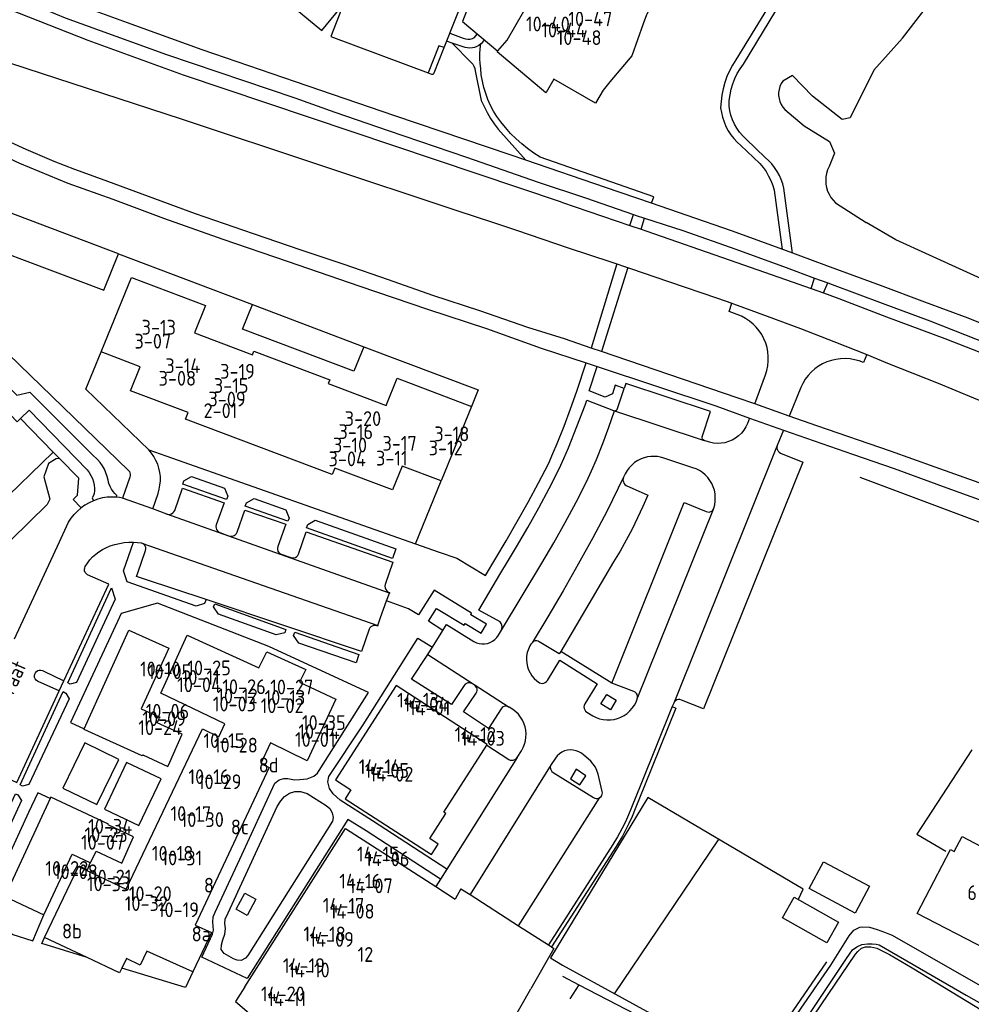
# Model space of a CAD drawing. Header units: metres. Extents: x 233829 to 239427, y 444283 to 448222.
# Tile 53 of 171: x 236077 to 236238, y 445116 to 445283. Entities that reach past the tile are written whole.
import ezdxf

# ---------------------------------------------------------------- set-up
doc = ezdxf.new("R2010")
doc.units = ezdxf.units.M
doc.header["$MEASUREMENT"] = 0
for name, color, linetype in [('BIJGEBOUW', 4, 'Continuous'), ('DAKRAND', 4, 'Continuous'), ('DAKRAND-BYG', 4, 'Continuous'), ('HEG', 253, 'Continuous'), ('HEK', 253, 'Continuous'), ('HOOFDGEBOUW', 4, 'Continuous'), ('HUISNUMMER', 253, 'Continuous'), ('KANTVERH', 253, 'Continuous'), ('KANTWATER', 153, 'Continuous'), ('KNTONVERHARD', 253, 'Continuous'), ('KUNSTWERK', 253, 'Continuous'), ('OVLIJNOBJ', 253, 'Continuous'), ('RASTER', 253, 'Continuous'), ('STRAATNAAM', 253, 'Continuous')]:
    doc.layers.add(name, color=color, linetype=linetype)
doc.styles.get("Standard").update_dxf_attribs({"font": 'iso.shx'})

msp = doc.modelspace()

# ---------------------------------------------------------------- linework, layer by layer
at = {"layer": 'BIJGEBOUW'}
for points in [[(236093.64, 445243.32), (236059.58, 445256.17), (236051.9, 445248.93), (236056.55, 445244.21), (236061.09, 445248.48), (236091.13, 445237.16), (236093.64, 445243.32)], [(236135.15, 445227.61), (236133.46, 445223.47), (236114.58, 445230.6), (236116.27, 445234.74), (236135.15, 445227.61)]]:
    msp.add_lwpolyline(points, dxfattribs=at)
at = {"layer": 'DAKRAND'}
for points in [[(236104.42, 445162.04), (236100.17, 445163.96), (236100.52, 445164.74)], [(236235.08, 445142.19), (236236.43, 445144.73), (236242.74, 445141.4), (236241.39, 445138.85)]]:
    msp.add_lwpolyline(points, dxfattribs=at)
at = {"layer": 'DAKRAND-BYG'}
for points in [[(236089.93, 445150.15), (236093.65, 445157.8), (236087.9, 445160.59), (236084.19, 445152.93), (236089.93, 445150.15)], [(236097.08, 445146.6), (236100.83, 445154.48), (236094.98, 445157.27), (236091.23, 445149.39), (236097.08, 445146.6)], [(236218.29, 445131.78), (236210.52, 445135.95), (236212.95, 445140.48), (236220.72, 445136.32), (236218.29, 445131.78)], [(236213.53, 445126.75), (236205.99, 445131), (236207.97, 445134.5), (236215.51, 445130.25), (236213.53, 445126.75)]]:
    msp.add_lwpolyline(points, dxfattribs=at)
at = {"layer": 'HEG'}
for points in [[(236238.08, 445159.42), (236228.72, 445145.16), (236233.63, 445142.27)], [(236204.47, 445104.36), (236218.39, 445124.84), (236218.74, 445125.28), (236219.4, 445125.87), (236220.05, 445126.1), (236220.95, 445126.08), (236221.99, 445125.86), (236224.1, 445124.77), (236227.93, 445122.55), (236243.84, 445112.91)], [(236168.77, 445122.97), (236199.05, 445106.41), (236199.69, 445106.2), (236200.53, 445106.09), (236201.33, 445106.22), (236202.24, 445107.14), (236213.53, 445123.56)]]:
    msp.add_lwpolyline(points, dxfattribs=at)
at = {"layer": 'HEK'}
msp.add_line((236177.57, 445118.11), (236195.19, 445144.18), dxfattribs=at)
msp.add_lwpolyline([(236208.74, 445134.15), (236209.52, 445135.82), (236183.21, 445151.35), (236166.76, 445124.21), (236168.77, 445122.97)], dxfattribs=at)
at = {"layer": 'HOOFDGEBOUW'}
for p, q in [((236077.05, 445215.5), (236082.58, 445209.8)), ((236082.58, 445209.8), (236063.57, 445191.37)), ((236115.02, 445119.33), (236132.04, 445146.09)), ((236132.04, 445146.09), (236147.33, 445136.27)), ((236234.45, 445142.53), (236235.08, 445142.19)), ((236147.33, 445136.27), (236150.59, 445134.17)), ((236151.59, 445135.91), (236150.59, 445134.17)), ((236151.59, 445135.91), (236153.15, 445134.91)), ((236153.15, 445134.91), (236161.32, 445129.66)), ((236161.32, 445129.66), (236166.38, 445126.41)), ((236088.32, 445124.28), (236081.11, 445127.65)), ((236167.32, 445125.81), (236163.41, 445118.95)), ((236166.38, 445126.41), (236166.93, 445126.06)), ((236166.93, 445126.06), (236167.32, 445125.81)), ((236115.02, 445119.33), (236113.44, 445116.84)), ((236113.44, 445116.84), (236129.54, 445103.16))]:
    msp.add_line(p, q, dxfattribs=at)
for points in [[(236167.57, 445293.73), (236168.38, 445295.95), (236168.46, 445296.17), (236178.59, 445292.51), (236178.56, 445292.41), (236177.28, 445290.18), (236184.33, 445286.12), (236183.05, 445283.89), (236183.01, 445283.78), (236182.45, 445282.24), (236180.48, 445276.82), (236176.79, 445272.41), (236175.65, 445271.05), (236174.37, 445268.82), (236167.31, 445272.87), (236166.03, 445270.65), (236165.96, 445270.57), (236157.7, 445277.49), (236157.85, 445277.67), (236158.63, 445278.59), (236159.38, 445279.48), (236162.21, 445284.41), (236164.73, 445288.8), (236167.57, 445293.73)], [(236153.39, 445217.52), (236148.26, 445204.92), (236141.61, 445207.43), (236139.97, 445203.39), (236130.23, 445207.08), (236129.79, 445205.97), (236104.96, 445215.37), (236105.41, 445216.47), (236095.66, 445220.16), (236097.31, 445224.21), (236090.67, 445226.73), (236095.8, 445239.33), (236108.37, 445234.57), (236106.49, 445229.96), (236116.31, 445226.24), (236116.55, 445226.85), (236129.36, 445222), (236129.12, 445221.39), (236138.93, 445217.68), (236140.8, 445222.28), (236153.39, 445217.52)], [(236059.12, 445200.74), (236070.07, 445211.36), (236064.37, 445217.24), (236069.45, 445222.17), (236076.46, 445214.93), (236077.05, 445215.5)], [(236081.11, 445127.65), (236086.84, 445139.68), (236094.9, 445135.84), (236107.82, 445162.96), (236110.59, 445161.64), (236111.63, 445163.81), (236100.77, 445168.99), (236105.26, 445178.82), (236117.39, 445173.29), (236118.7, 445176.01), (236125.3, 445173.02), (236124.28, 445170.85), (236130.39, 445167.99), (236125.57, 445157.58)], [(236087.82, 445162.96), (236095.39, 445179.67), (236102.13, 445176.62), (236097.48, 445166.34), (236100.61, 445164.93), (236100.52, 445164.74)], [(236155.94, 445160.19), (236156, 445160.29), (236140.6, 445170.27), (236130.34, 445154.32), (236132.96, 445152.64), (236132.01, 445151.12), (236146.61, 445141.71), (236147.73, 445143.46), (236146.33, 445144.39), (236149.05, 445148.65), (236148.71, 445148.87), (236155.94, 445160.19)], [(236097.72, 445158.55), (236097.65, 445158.4), (236087.78, 445162.87), (236087.82, 445162.96)], [(236097.72, 445158.55), (236101.96, 445156.62), (236102.29, 445157.33), (236104.42, 445162.04)], [(236125.57, 445157.58), (236119.37, 445160.58), (236119.34, 445160.6), (236117.7, 445157.08), (236119.13, 445156.42)], [(236119.13, 445156.42), (236106.62, 445129.74), (236109.34, 445128.49), (236106.2, 445121.84)], [(236082.07, 445151.2), (236074.35, 445134.6), (236081, 445131.51)], [(236091.88, 445146.71), (236091.94, 445146.85), (236082.17, 445151.4), (236082.07, 445151.2)], [(236089.81, 445142.27), (236094.17, 445140.25), (236096.18, 445144.7), (236091.88, 445146.71)], [(236081, 445131.51), (236085.75, 445141.74), (236088.89, 445140.28), (236089.81, 445142.27)], [(236240.36, 445125.72), (236228.83, 445131.72), (236234.45, 445142.53)], [(236106.2, 445121.84), (236098.4, 445125.37), (236097.31, 445123), (236094.96, 445124.09), (236094.18, 445122.49)], [(236094.18, 445122.49), (236093.8, 445121.71), (236088.32, 445124.28)], [(236155.8, 445105.6), (236156.11, 445106.16), (236163.41, 445118.95)]]:
    msp.add_lwpolyline(points, dxfattribs=at)
at = {"layer": 'KANTVERH'}
for p, q in [((236204.74, 445287.1), (236198.13, 445276.18)), ((236149.69, 445280.66), (236151.96, 445279.81)), ((236153.87, 445279.92), (236154.35, 445280.5)), ((236150.12, 445278.97), (236149.16, 445279.29)), ((236152.31, 445278.25), (236150.12, 445278.97)), ((236155.05, 445278.93), (236154.95, 445278.84)), ((236155.53, 445279.52), (236155.05, 445278.93)), ((236203.08, 445259.63), (236199.85, 445262.76)), ((236198.95, 445261.69), (236202.16, 445258.61)), ((236204.6, 445254.09), (236205.98, 445244.08)), ((236207.71, 445243.44), (236206.22, 445254.42)), ((236168.62, 445252.1), (236180.19, 445248.14)), ((236180.19, 445248.14), (236180.81, 445249.99)), ((236182.11, 445247.48), (236182.66, 445249.39)), ((236180.19, 445248.14), (236182.11, 445247.48)), ((236056.55, 445244.21), (236095.31, 445206.67)), ((236093.64, 445243.32), (236116.27, 445234.74)), ((236177.98, 445241.63), (236173.61, 445227.4)), ((236179.84, 445241.01), (236175.4, 445226.79)), ((236210.86, 445237.46), (236211.45, 445239.23)), ((236211.45, 445239.23), (236213.69, 445238.41)), ((236210.86, 445237.46), (236212.97, 445236.71)), ((236212.97, 445236.71), (236213.69, 445238.41)), ((236194.98, 445235.82), (236197.45, 445234.97)), ((236197.45, 445234.97), (236197.71, 445234.88)), ((236175.4, 445226.79), (236173.61, 445227.4)), ((236220.29, 445226.29), (236219.73, 445224.92)), ((236220.29, 445226.29), (236223.8, 445224.86)), ((236171.21, 445220.07), (236172.8, 445224.9)), ((236172.8, 445224.9), (236174.63, 445224.29)), ((236201.31, 445217.94), (236203.14, 445222.88)), ((236178.07, 445217.14), (236179.23, 445220.56)), ((236209.09, 445220.71), (236207.14, 445215.89)), ((236177.41, 445216.82), (236177.49, 445216.79)), ((236177.41, 445216.82), (236177.49, 445216.79)), ((236177.49, 445216.79), (236177.58, 445216.77)), ((236177.49, 445216.79), (236177.58, 445216.77)), ((236207.14, 445215.89), (236201.31, 445217.94)), ((236177.58, 445216.77), (236192.74, 445211.75)), ((236200.42, 445215.53), (236200.09, 445214.63)), ((236200.42, 445215.53), (236206.18, 445213.52)), ((236211.84, 445214.25), (236207.14, 445215.89)), ((236206.18, 445213.52), (236205.13, 445210.89)), ((236205.13, 445210.89), (236187.59, 445167.33)), ((236193.68, 445211.46), (236192.74, 445211.75)), ((236082.58, 445209.8), (236083.63, 445208.71)), ((236190.84, 445207.14), (236185.92, 445208.74)), ((236095.52, 445205.57), (236094.32, 445202.01)), ((236179.1, 445205.53), (236176.33, 445199.84)), ((236143.91, 445194.24), (236148.26, 445204.92)), ((236179.57, 445204.16), (236183.21, 445202.51)), ((236089.17, 445202.06), (236089.37, 445201.56)), ((236093.3, 445202.16), (236093.33, 445202.47)), ((236094.32, 445202.01), (236094.27, 445202.02)), ((236099.41, 445200.17), (236094.32, 445202.01)), ((236099.41, 445200.17), (236100.31, 445202.81)), ((236101.82, 445199.3), (236099.41, 445200.17)), ((236181.43, 445168.02), (236194.31, 445200.14)), ((236194.31, 445200.14), (236194.37, 445200.3)), ((236194.31, 445200.14), (236194.37, 445200.3)), ((236139.46, 445185.92), (236101.82, 445199.3)), ((236110.76, 445196.17), (236112.39, 445195.59)), ((236097.54, 445194.41), (236097.59, 445194.39)), ((236097.59, 445194.39), (236097.54, 445194.41)), ((236097.59, 445194.39), (236137.5, 445180.43)), ((236121.15, 445192.52), (236122.81, 445191.93)), ((236158.19, 445189.07), (236159.65, 445191.5)), ((236158.42, 445179.64), (236165.29, 445190.97)), ((236177.43, 445191.23), (236168.48, 445176.05)), ((236139, 445184.63), (236139.46, 445185.92)), ((236139.49, 445186.01), (236139.46, 445185.92)), ((236119.08, 445176.88), (236100.22, 445184.24)), ((236137.5, 445180.43), (236137.47, 445180.35)), ((236146.76, 445176.8), (236148.52, 445179.62)), ((236157.91, 445178.79), (236158.42, 445179.64)), ((236135.31, 445169.41), (236119.08, 445176.88)), ((236145.97, 445175.54), (236159.74, 445166.64)), ((236177.11, 445170.71), (236168.48, 445176.05)), ((236080.99, 445172.72), (236084.36, 445171.11)), ((236083.55, 445169.38), (236080.14, 445170.93)), ((236083.55, 445169.38), (236084.36, 445171.11)), ((236153.87, 445170.36), (236153.51, 445170.58)), ((236180.86, 445169.27), (236177.11, 445170.71)), ((236181.22, 445167.5), (236181.41, 445167.97)), ((236181.41, 445167.97), (236181.43, 445168.02)), ((236181.41, 445167.97), (236181.43, 445168.02)), ((236187.59, 445167.33), (236187.35, 445166.72)), ((236160.39, 445166.22), (236159.74, 445166.64)), ((236172.89, 445165.77), (236173.93, 445165.15)), ((236155.94, 445160.19), (236159.68, 445157.79)), ((236161.07, 445158.11), (236161.83, 445159.27)), ((236173.12, 445157.91), (236172.38, 445158.53)), ((236161.07, 445158.11), (236149.2, 445139.24)), ((236166.86, 445156.95), (236153.15, 445134.91)), ((236167.56, 445158.01), (236166.86, 445156.95)), ((236167.2, 445155.58), (236174.02, 445151.34)), ((236175.5, 445152.39), (236174.83, 445155.32)), ((236161.32, 445129.66), (236175.11, 445151.37)), ((236177.29, 445143.39), (236166.38, 445126.41)), ((236177.83, 445143.04), (236166.93, 445126.06)), ((236149.2, 445139.24), (236148.12, 445137.52)), ((236148.12, 445137.52), (236147.33, 445136.27))]:
    msp.add_line(p, q, dxfattribs=at)
for points in [[(236168.62, 445252.1), (236104.61, 445273.59), (236088.46, 445279.4), (236073.36, 445285.37), (236065.47, 445288.66), (236065.31, 445288.76), (236065.23, 445288.84), (236065.16, 445288.96), (236065.13, 445289.07), (236065.14, 445289.23), (236065.17, 445289.34), (236065.94, 445291.16), (236073.06, 445288.03), (236084.58, 445283.28), (236101.74, 445277.07), (236123.47, 445269.71)], [(236116.4, 445290.79), (236128.05, 445281.14), (236131.19, 445284.93), (236131.38, 445284.74), (236129.57, 445280.09), (236146.03, 445273.98), (236146.59, 445273.73)], [(236199.39, 445275.43), (236206.02, 445286.35), (236207.24, 445289.14), (236214.56, 445284.57)], [(236148.72, 445278.22), (236152.46, 445287.68), (236153.57, 445287.22), (236151.82, 445282.66), (236157.8, 445277.61)], [(236162.57, 445259.18), (236159.89, 445260.1), (236140.39, 445266.68), (236123.56, 445272.46), (236107.76, 445277.82), (236095.13, 445282.42), (236088.94, 445284.7)], [(236072.13, 445263.63), (236064.61, 445267.37), (236057.9, 445271.01), (236061.3, 445279.62), (236061.38, 445279.75), (236061.45, 445279.84), (236061.57, 445279.91), (236061.7, 445279.95), (236061.83, 445279.95), (236061.96, 445279.93), (236104.2, 445266.19), (236151.08, 445250.59)], [(236147.06, 445273.96), (236148.72, 445278.22), (236147.86, 445278.55), (236146.03, 445273.98)], [(236151.96, 445279.81), (236152.33, 445279.69), (236152.73, 445279.64), (236153.12, 445279.67), (236153.51, 445279.76), (236153.87, 445279.92)], [(236154.95, 445278.84), (236154.63, 445278.59), (236154.28, 445278.39), (236153.9, 445278.25), (236153.51, 445278.16), (236153.11, 445278.13), (236152.7, 445278.16), (236152.31, 445278.25)], [(236198.13, 445276.18), (236197.55, 445275.26), (236197.04, 445274.31), (236196.6, 445273.32), (236196.24, 445272.3), (236195.95, 445271.26), (236195.74, 445270.2), (236195.6, 445269.12), (236195.54, 445268.04)], [(236196.97, 445268.34), (236197.01, 445269.3), (236197.13, 445270.24), (236197.32, 445271.17), (236197.59, 445272.09), (236197.94, 445272.98), (236198.35, 445273.84), (236198.84, 445274.66), (236199.39, 445275.43)], [(236146.59, 445273.73), (236146.74, 445273.71), (236146.88, 445273.74), (236146.99, 445273.83), (236147.06, 445273.96)], [(236123.47, 445269.71), (236130.26, 445267.29), (236139.29, 445264.22), (236152.52, 445259.71), (236164.66, 445255.47), (236172.66, 445252.81), (236180.81, 445249.99)], [(236195.54, 445268.04), (236195.67, 445267.23), (236195.86, 445266.43), (236196.11, 445265.65), (236196.44, 445264.9), (236196.83, 445264.17), (236197.27, 445263.49), (236197.78, 445262.84), (236198.34, 445262.24), (236198.95, 445261.69)], [(236199.85, 445262.76), (236199.27, 445263.32), (236198.74, 445263.92), (236198.27, 445264.58), (236197.87, 445265.27), (236197.54, 445266.01), (236197.27, 445266.77), (236197.09, 445267.55), (236196.97, 445268.34)], [(236062.79, 445265.51), (236066.24, 445263.75), (236071.16, 445261.35), (236076.87, 445258.7), (236085.05, 445255.29), (236092.65, 445252.59), (236101.23, 445249.37), (236111.25, 445245.83), (236122.16, 445242.11), (236134.45, 445237.87), (236145.9, 445233.95), (236155.88, 445230.7), (236165.16, 445227.37), (236172.8, 445224.9)], [(236162.88, 445230.86), (236154.8, 445233.7), (236146.8, 445236.31), (236139.3, 445238.91), (236131.79, 445241.51), (236124.54, 445243.95), (236116.49, 445246.71), (236106.67, 445250.1), (236097.64, 445253.43), (236090.73, 445255.96), (236086.2, 445257.6), (236082.74, 445258.97), (236077.97, 445261.01), (236072.13, 445263.63)], [(236183.84, 445251.88), (236176.03, 445254.58), (236162.57, 445259.18)], [(236202.16, 445258.61), (236202.71, 445257.95), (236203.22, 445257.24), (236203.66, 445256.5), (236204.04, 445255.72), (236204.35, 445254.92), (236204.6, 445254.09)], [(236206.22, 445254.42), (236206.04, 445255.17), (236205.79, 445255.91), (236205.48, 445256.61), (236205.1, 445257.29), (236204.67, 445257.94), (236204.19, 445258.55), (236203.66, 445259.11), (236203.08, 445259.63)], [(236290.85, 445210.73), (236285.91, 445212.79), (236278.18, 445215.99), (236270.39, 445219.29), (236263.44, 445221.98), (236256.49, 445224.81), (236250.72, 445227.12), (236244.71, 445229.54), (236237.41, 445232.43), (236230.11, 445235.17), (236222.61, 445237.97), (236213.53, 445241.29), (236206.23, 445243.99), (236197.4, 445247.21), (236189.85, 445249.81), (236183.84, 445251.88)], [(236151.08, 445250.59), (236157.11, 445248.62), (236160.96, 445247.34), (236169.74, 445244.37), (236176.95, 445241.98), (236180.26, 445240.86), (236186.73, 445238.64), (236194.98, 445235.82)], [(236180.81, 445249.99), (236181.25, 445249.84), (236182.66, 445249.39)], [(236182.66, 445249.39), (236189.15, 445247.29), (236198.13, 445244.11), (236206.61, 445241), (236211.45, 445239.23)], [(236182.11, 445247.48), (236183.03, 445247.17), (236197, 445242.3), (236206.52, 445239.01), (236210.86, 445237.46)], [(236050.62, 445242.65), (236052.86, 445242.65), (236066.93, 445228.68), (236076.38, 445219.43), (236078.61, 445219.93)], [(236213.69, 445238.41), (236214.41, 445238.14), (236222.89, 445234.98), (236230.93, 445231.97), (236240.8, 445228.13), (236249.47, 445224.66), (236257.56, 445221.51), (236270.52, 445216.26), (236289.49, 445208.32)], [(236212.97, 445236.71), (236215.55, 445235.78), (236223.64, 445232.67), (236233.46, 445228.98), (236244.06, 445224.88), (236254.02, 445220.84), (236265.35, 445216.17), (236274.76, 445212.24), (236283.88, 445208.46), (236288.27, 445206.63)], [(236198.35, 445233.05), (236196.98, 445233.55), (236197.45, 445234.97)], [(236197.71, 445234.88), (236203.39, 445232.81), (236209.04, 445230.69), (236214.68, 445228.52), (236220.29, 445226.29)], [(236203.14, 445222.88), (236203.37, 445223.62), (236203.53, 445224.39), (236203.61, 445225.17), (236203.61, 445225.95), (236203.54, 445226.73), (236203.39, 445227.49), (236203.17, 445228.24), (236202.87, 445228.97), (236202.5, 445229.66), (236202.07, 445230.31), (236201.57, 445230.91), (236201.02, 445231.46), (236200.41, 445231.96), (236199.76, 445232.39), (236199.07, 445232.76), (236198.35, 445233.05)], [(236173.61, 445227.4), (236169.1, 445228.93), (236162.88, 445230.86)], [(236135.15, 445227.61), (236154.52, 445220.3), (236153.39, 445217.52)], [(236201.31, 445217.94), (236198.35, 445218.98), (236175.4, 445226.79)], [(236098.74, 445210.15), (236088.1, 445220.43), (236090.67, 445226.73)], [(236219.73, 445224.92), (236218.99, 445225.21), (236218.22, 445225.42), (236217.44, 445225.55), (236216.64, 445225.61), (236215.85, 445225.59), (236215.06, 445225.48), (236214.28, 445225.3), (236213.53, 445225.05), (236212.8, 445224.72), (236212.11, 445224.32), (236211.47, 445223.85), (236210.87, 445223.32), (236210.33, 445222.74), (236209.85, 445222.1), (236209.43, 445221.42), (236209.09, 445220.71)], [(236179.23, 445220.56), (236177.68, 445221.11), (236177.22, 445219.66), (236175.98, 445219.07), (236173.26, 445220.17), (236174.63, 445224.29)], [(236174.63, 445224.29), (236194.72, 445217.62), (236200.42, 445215.53)], [(236223.8, 445224.86), (236232.35, 445221.45), (236238.36, 445218.98), (236245.61, 445215.99), (236250.78, 445213.65), (236256.34, 445211.14), (236261.02, 445208.8), (236266.78, 445206.14), (236271.75, 445203.75), (236276.42, 445201.56), (236281.45, 445199.27), (236290.21, 445195.15), (236297.45, 445191.91), (236303.36, 445189.4), (236311.89, 445185.88), (236320.41, 445182.37), (236335.32, 445176.59)], [(236192.43, 445212.37), (236193.8, 445216.64), (236179.51, 445221.39), (236179.23, 445220.56)], [(236090.04, 445208.52), (236089.21, 445209.35), (236078.61, 445219.93)], [(236167.87, 445211.27), (236169.04, 445214.18), (236170.15, 445217.12), (236171.21, 445220.07)], [(236172.59, 445217.71), (236172.88, 445218.59), (236177.41, 445216.82)], [(236077.05, 445215.5), (236078.5, 445216.91), (236088.3, 445206.8)], [(236169.76, 445210.5), (236171.2, 445214.1), (236172.59, 445217.71)], [(236177.58, 445216.77), (236177.74, 445216.8), (236177.89, 445216.87), (236178, 445216.99), (236178.07, 445217.14)], [(236174.5, 445208.55), (236175.58, 445211.27), (236176.61, 445214.01), (236177.58, 445216.77)], [(236200.09, 445214.63), (236199.82, 445214.04), (236199.47, 445213.48), (236199.06, 445212.98), (236198.58, 445212.53), (236198.06, 445212.14), (236197.49, 445211.81), (236196.89, 445211.56), (236196.27, 445211.38), (236195.62, 445211.28), (236194.97, 445211.26), (236194.32, 445211.32), (236193.68, 445211.46)], [(236206.18, 445213.52), (236217.87, 445209.43), (236224.93, 445206.99), (236233.81, 445203.72), (236243.38, 445200.28), (236251.18, 445197.53), (236257.69, 445195.2), (236266.91, 445191.67), (236276.78, 445187.83), (236284.12, 445184.99), (236293.34, 445181.31), (236302.07, 445177.79), (236313.41, 445173.22), (236326.13, 445168.13)], [(236332.23, 445168.86), (236317.11, 445174.58), (236310.02, 445177.47), (236302.82, 445180.41), (236297.15, 445182.67), (236291.33, 445184.98), (236285.27, 445187.4), (236278.37, 445190.08), (236272.65, 445192.29), (236267.42, 445194.34), (236262.04, 445196.4), (236256.91, 445198.3), (236251.33, 445200.21), (236245.46, 445202.37), (236239.3, 445204.59), (236231.85, 445207.24), (236224.3, 445209.94), (236211.84, 445214.25)], [(236192.74, 445211.75), (236192.58, 445211.85), (236192.47, 445212), (236192.42, 445212.18), (236192.43, 445212.37)], [(236100.31, 445202.81), (236100.51, 445203.5), (236100.64, 445204.2), (236100.71, 445204.92), (236100.7, 445205.64), (236100.62, 445206.35), (236100.47, 445207.05), (236100.25, 445207.73), (236099.96, 445208.39), (236099.61, 445209.02), (236099.2, 445209.6), (236098.74, 445210.15)], [(236098.74, 445210.15), (236101.65, 445209.13), (236143.91, 445194.24)], [(236166.39, 445207.82), (236167.14, 445209.54), (236167.87, 445211.27)], [(236168.23, 445206.94), (236169.01, 445208.72), (236169.76, 445210.5)], [(236205.13, 445210.89), (236205.07, 445210.64), (236205.07, 445210.39), (236205.14, 445210.15), (236205.27, 445209.93), (236205.45, 445209.76), (236205.67, 445209.63)], [(236087.28, 445200.35), (236085.95, 445201.78), (236086.65, 445202.48), (236086.88, 445205.36), (236083.63, 445208.71)], [(236091.86, 445205.02), (236091.71, 445205.67), (236091.49, 445206.3), (236091.22, 445206.91), (236090.88, 445207.48), (236090.49, 445208.02), (236090.04, 445208.52)], [(236172.85, 445204.73), (236173.69, 445206.64), (236174.5, 445208.55)], [(236182.07, 445208.64), (236181.51, 445208.35), (236180.98, 445208), (236180.5, 445207.6), (236180.07, 445207.15), (236179.69, 445206.65), (236179.36, 445206.11), (236179.1, 445205.53)], [(236185.92, 445208.74), (236185.38, 445208.91), (236184.83, 445209.02), (236184.26, 445209.07), (236183.7, 445209.05), (236183.14, 445208.98), (236182.59, 445208.84), (236182.07, 445208.64)], [(236205.67, 445209.63), (236209.47, 445208.11), (236192.61, 445166.33), (236188.89, 445167.84)], [(236088.3, 445206.8), (236088.65, 445206.34), (236088.95, 445205.85), (236089.2, 445205.32), (236089.39, 445204.77), (236089.51, 445204.21), (236089.58, 445203.63)], [(236162.96, 445201.32), (236164.7, 445204.56), (236166.39, 445207.82)], [(236164.74, 445200.34), (236166.51, 445203.63), (236168.23, 445206.94)], [(236194.37, 445200.3), (236194.53, 445200.89), (236194.62, 445201.5), (236194.64, 445202.11), (236194.59, 445202.72), (236194.48, 445203.32), (236194.29, 445203.9), (236194.04, 445204.46), (236193.73, 445204.99), (236193.36, 445205.48), (236192.94, 445205.92), (236192.47, 445206.32), (236191.96, 445206.65), (236191.42, 445206.93), (236190.84, 445207.14)], [(236095.31, 445206.67), (236095.46, 445206.49), (236095.55, 445206.27), (236095.6, 445206.04), (236095.59, 445205.8), (236095.52, 445205.57)], [(236104.48, 445204.38), (236104.66, 445204.91), (236105.96, 445205.66), (236111.55, 445203.7), (236112.1, 445202.32), (236111.9, 445201.76), (236104.48, 445204.38)], [(236179.1, 445205.53), (236179.03, 445205.28), (236179.01, 445205.02), (236179.07, 445204.76), (236179.18, 445204.52), (236179.35, 445204.32), (236179.57, 445204.16)], [(236089.58, 445203.63), (236089.58, 445203.22), (236089.5, 445202.81), (236089.36, 445202.42), (236089.17, 445202.06)], [(236092.43, 445203.51), (236092.18, 445203.99), (236091.99, 445204.49), (236091.86, 445205.02)], [(236093.33, 445202.47), (236092.99, 445202.78), (236092.69, 445203.13), (236092.43, 445203.51)], [(236103.13, 445199.93), (236104.43, 445203.71), (236111.5, 445201.22), (236110.16, 445197.46)], [(236169.23, 445197.88), (236171.07, 445201.29), (236172.85, 445204.73)], [(236093.3, 445202.16), (236092.5, 445202.19), (236091.7, 445202.15), (236090.9, 445202.03), (236090.13, 445201.83), (236089.37, 445201.56)], [(236094.27, 445202.02), (236093.79, 445202.1), (236093.3, 445202.16)], [(236115.07, 445200.65), (236115.27, 445201.2), (236116.58, 445201.92), (236121.95, 445200), (236122.48, 445198.61), (236122.3, 445198.12), (236115.07, 445200.65)], [(236183.21, 445202.51), (236182.37, 445200.57), (236181.48, 445198.65), (236180.54, 445196.75), (236179.55, 445194.89), (236178.51, 445193.04), (236177.43, 445191.23)], [(236084.8, 445197.19), (236085.17, 445197.91), (236085.61, 445198.59), (236086.11, 445199.23), (236086.67, 445199.82), (236087.28, 445200.35)], [(236089.37, 445201.56), (236088.64, 445201.23), (236087.94, 445200.82), (236087.28, 445200.35)], [(236159.22, 445194.77), (236161.11, 445198.03), (236162.96, 445201.32)], [(236160.98, 445193.74), (236162.88, 445197.03), (236164.74, 445200.34)], [(236177.11, 445170.71), (236189.38, 445201.26), (236193.1, 445199.75)], [(236193.86, 445199.72), (236194.04, 445199.82), (236194.19, 445199.96), (236194.31, 445200.14)], [(236101.82, 445199.3), (236102.08, 445199.24), (236102.35, 445199.26), (236102.61, 445199.34), (236102.83, 445199.49), (236103.01, 445199.69), (236103.13, 445199.93)], [(236113.69, 445196.23), (236115.02, 445199.98), (236121.92, 445197.57), (236120.57, 445193.8)], [(236176.33, 445199.84), (236173.91, 445195.3), (236171.43, 445190.81), (236168.89, 445186.34), (236166.28, 445181.92), (236163.61, 445177.53)], [(236193.1, 445199.75), (236193.34, 445199.66), (236193.6, 445199.65), (236193.86, 445199.72)], [(236076.02, 445178.19), (236083.65, 445194.58), (236084.8, 445197.19)], [(236110.16, 445197.46), (236110.11, 445197.2), (236110.13, 445196.94), (236110.21, 445196.7), (236110.35, 445196.48), (236110.53, 445196.3), (236110.76, 445196.17)], [(236125.45, 445196.99), (236125.65, 445197.53), (236126.9, 445198.28), (236140.54, 445193.42), (236140.02, 445191.8), (236125.45, 445196.99)], [(236165.29, 445190.97), (236167.29, 445194.41), (236169.23, 445197.88)], [(236112.39, 445195.59), (236112.65, 445195.54), (236112.92, 445195.56), (236113.17, 445195.65), (236113.39, 445195.79), (236113.57, 445195.99), (236113.69, 445196.23)], [(236124.06, 445192.54), (236125.39, 445196.31), (236140.07, 445191.14), (236138.75, 445187.36)], [(236087.98, 445190.42), (236088.35, 445191), (236088.78, 445191.54), (236089.24, 445192.04), (236089.76, 445192.51), (236090.3, 445192.92), (236090.89, 445193.29), (236091.5, 445193.61)], [(236091.5, 445193.61), (236092.23, 445193.91), (236092.99, 445194.16), (236093.77, 445194.35), (236094.56, 445194.48), (236095.35, 445194.54), (236096.15, 445194.55)], [(236108.43, 445184.84), (236108.19, 445184.15), (236106.75, 445183.7), (236095.06, 445187.82), (236094.44, 445189.7), (236096.15, 445194.55)], [(236096.15, 445194.55), (236096.84, 445194.5), (236097.54, 445194.41)], [(236098.2, 445193.15), (236098.24, 445193.4), (236098.22, 445193.65), (236098.14, 445193.89), (236098, 445194.1), (236097.81, 445194.27), (236097.59, 445194.39)], [(236120.57, 445193.8), (236120.51, 445193.55), (236120.51, 445193.29), (236120.59, 445193.04), (236120.73, 445192.82), (236120.92, 445192.64), (236121.15, 445192.52)], [(236143.91, 445194.24), (236147.91, 445192.83), (236150.91, 445191.85), (236155.73, 445188.93), (236159.22, 445194.77)], [(236159.65, 445191.5), (236160.31, 445192.62), (236160.98, 445193.74)], [(236108.43, 445184.84), (236098.04, 445188.3), (236096.66, 445188.76), (236096.87, 445189.38), (236098.2, 445193.15)], [(236122.81, 445191.93), (236123.06, 445191.87), (236123.32, 445191.89), (236123.57, 445191.97), (236123.78, 445192.11), (236123.95, 445192.31), (236124.06, 445192.54)], [(236087.88, 445189.7), (236087.86, 445189.94), (236087.89, 445190.19), (236087.98, 445190.42)], [(236084.36, 445171.11), (236091.99, 445187.46), (236088.35, 445189.04)], [(236088.35, 445189.04), (236088.14, 445189.22), (236087.98, 445189.44), (236087.88, 445189.7)], [(236158.22, 445181.05), (236154.63, 445183.06), (236158.19, 445189.07)], [(236092.42, 445186.82), (236093.05, 445184.9), (236086.51, 445170.8), (236085.42, 445170.55), (236085.02, 445170.77), (236092.42, 445186.82)], [(236138.75, 445187.36), (236138.7, 445187.08), (236138.73, 445186.8), (236138.84, 445186.53), (236139.01, 445186.3), (236139.23, 445186.12), (236139.49, 445186.01)], [(236148.52, 445179.62), (236146.1, 445181.16), (236147.46, 445183.34), (236152.13, 445180.5), (236152.32, 445180.76), (236154.98, 445179.14), (236155.91, 445180.67), (236153.24, 445182.28), (236153.39, 445182.52), (236147.03, 445186.4), (236144.37, 445182.24), (236142.72, 445183.29), (236139, 445184.63)], [(236100.22, 445184.24), (236094.06, 445182.46), (236093.46, 445181.15), (236085.5, 445164.05), (236087.82, 445162.96)], [(236136.07, 445179.82), (236134.76, 445176.06), (236108.43, 445184.84)], [(236121.94, 445179.75), (236121.75, 445179.22), (236120.32, 445178.87), (236110.56, 445182.37), (236109.72, 445183.6), (236109.9, 445184.12), (236121.94, 445179.75)], [(236137.5, 445180.43), (236137.81, 445181.32), (236137.98, 445181.79), (236139, 445184.63)], [(236137.47, 445180.35), (236137.25, 445180.44), (236137.01, 445180.47), (236136.76, 445180.44), (236136.54, 445180.36), (236136.34, 445180.22), (236136.18, 445180.04), (236136.07, 445179.82)], [(236148.52, 445179.62), (236149.13, 445180.61), (236153.77, 445177.72)], [(236158.42, 445179.64), (236158.51, 445179.93), (236158.54, 445180.22), (236158.5, 445180.52), (236158.39, 445180.8), (236158.22, 445181.05)], [(236134.32, 445175.54), (236133.82, 445174.11), (236124.16, 445177.47), (236123.25, 445178.76), (236123.47, 445179.31), (236134.32, 445175.54)], [(236153.77, 445177.72), (236154.2, 445177.52), (236154.65, 445177.4), (236155.12, 445177.34), (236155.59, 445177.35), (236156.06, 445177.43), (236156.5, 445177.59), (236156.92, 445177.8), (236157.3, 445178.08), (236157.63, 445178.42), (236157.91, 445178.79)], [(236135.01, 445163.67), (236144.3, 445178.32), (236146.76, 445176.8)], [(236145.97, 445175.54), (236146.17, 445175.85), (236146.76, 445176.8)], [(236163.24, 445176.99), (236162.99, 445176.45), (236162.81, 445175.87), (236162.7, 445175.28), (236162.67, 445174.68), (236162.72, 445174.07), (236162.84, 445173.48)], [(236163.61, 445177.53), (236163.39, 445177.29), (236163.24, 445176.99)], [(236164.17, 445177.85), (236163.87, 445177.72), (236163.61, 445177.53)], [(236164.82, 445177.71), (236164.63, 445177.82), (236164.4, 445177.87), (236164.17, 445177.85)], [(236168.48, 445176.05), (236168.23, 445175.63), (236164.82, 445177.71)], [(236152.15, 445170.3), (236149.96, 445167.1), (236143.23, 445171.37), (236145.97, 445175.54)], [(236162.84, 445173.48), (236163.02, 445172.94), (236163.28, 445172.42), (236163.6, 445171.93), (236163.97, 445171.49), (236164.4, 445171.1), (236164.87, 445170.77)], [(236166.22, 445171.16), (236168.3, 445174.57), (236174.64, 445170.59), (236172.57, 445167.17)], [(236080.14, 445170.93), (236079.89, 445171.03), (236079.67, 445171.2), (236079.51, 445171.42), (236079.42, 445171.67), (236079.39, 445171.94), (236079.44, 445172.21), (236079.55, 445172.45), (236079.73, 445172.66), (236079.96, 445172.81), (236080.21, 445172.89), (236080.48, 445172.91), (236080.75, 445172.84), (236080.99, 445172.72)], [(236153.51, 445170.58), (236153.28, 445170.69), (236153.02, 445170.74), (236152.77, 445170.73), (236152.53, 445170.64), (236152.32, 445170.5), (236152.15, 445170.3)], [(236154.17, 445169), (236154.28, 445169.23), (236154.32, 445169.48), (236154.3, 445169.74), (236154.22, 445169.98), (236154.07, 445170.19), (236153.87, 445170.36)], [(236164.87, 445170.77), (236165.11, 445170.68), (236165.37, 445170.65), (236165.63, 445170.69), (236165.86, 445170.79), (236166.07, 445170.95), (236166.22, 445171.16)], [(236072.86, 445155.5), (236076.39, 445153.89), (236083.55, 445169.38)], [(236084.25, 445169.28), (236084.71, 445169.01), (236085.25, 445168.07), (236078.44, 445153.53), (236077.38, 445153.27), (236076.95, 445153.51), (236084.25, 445169.28)], [(236148.12, 445137.52), (236135.52, 445145.7), (236132.41, 445147.62), (236115.37, 445120.71), (236107.72, 445124.35), (236109.5, 445128.2), (236109.69, 445128.92), (236109.58, 445130.26), (236109.65, 445131.15), (236109.97, 445131.95), (236114.16, 445140.94), (236120.1, 445153.77), (236120.81, 445154.32), (236121.63, 445154.57), (236122.3, 445154.55), (236123.4, 445154.34), (236124.33, 445154.37), (236125.54, 445154.53), (236126.68, 445154.96), (236127.29, 445155.49), (236127.56, 445155.9), (236135.96, 445169.11), (236135.31, 445169.41)], [(236158.37, 445166.35), (236156.23, 445163.01), (236152, 445165.82), (236154.17, 445169)], [(236181.43, 445168.02), (236181.48, 445168.26), (236181.48, 445168.52), (236181.4, 445168.76), (236181.27, 445168.97), (236181.08, 445169.15), (236180.86, 445169.27)], [(236159.74, 445166.64), (236159.51, 445166.76), (236159.25, 445166.81), (236158.99, 445166.78), (236158.75, 445166.7), (236158.54, 445166.55), (236158.37, 445166.35)], [(236172.57, 445167.17), (236172.46, 445166.93), (236172.41, 445166.67), (236172.44, 445166.41), (236172.53, 445166.16), (236172.68, 445165.94), (236172.89, 445165.77)], [(236173.93, 445165.15), (236174.48, 445164.88), (236175.06, 445164.67), (236175.66, 445164.53), (236176.27, 445164.47), (236176.89, 445164.47), (236177.5, 445164.55), (236178.1, 445164.71), (236178.67, 445164.93), (236179.21, 445165.22), (236179.72, 445165.58), (236180.18, 445165.99), (236180.58, 445166.45), (236180.93, 445166.96), (236181.22, 445167.5)], [(236188.89, 445167.84), (236188.64, 445167.91), (236188.39, 445167.92), (236188.14, 445167.85), (236187.91, 445167.73), (236187.73, 445167.55), (236187.59, 445167.33)], [(236161.83, 445159.27), (236162.12, 445159.8), (236162.35, 445160.36), (236162.51, 445160.94), (236162.59, 445161.53), (236162.61, 445162.14), (236162.56, 445162.74), (236162.44, 445163.33), (236162.25, 445163.9), (236161.99, 445164.45), (236161.67, 445164.96), (236161.3, 445165.43), (236160.87, 445165.85), (236160.39, 445166.22)], [(236187.35, 445166.72), (236182.04, 445153.55), (236180.46, 445149.65)], [(236187.35, 445166.72), (236187.95, 445166.47), (236182.64, 445153.3), (236181.06, 445149.41)], [(236149.2, 445139.24), (236136.62, 445147.41), (236131.12, 445150.9), (236129.96, 445151.97), (236129.33, 445152.88), (236129.03, 445153.98), (236129.24, 445154.88), (236135.01, 445163.67)], [(236172.38, 445158.53), (236171.99, 445158.85), (236171.56, 445159.09), (236171.09, 445159.27), (236170.6, 445159.37), (236170.1, 445159.4), (236169.6, 445159.35), (236169.12, 445159.22), (236168.66, 445159.01), (236168.25, 445158.74), (236167.88, 445158.4), (236167.56, 445158.01)], [(236159.68, 445157.79), (236159.92, 445157.69), (236160.18, 445157.64), (236160.44, 445157.66), (236160.69, 445157.76), (236160.9, 445157.91), (236161.07, 445158.11)], [(236166.86, 445156.95), (236166.76, 445156.72), (236166.71, 445156.46), (236166.74, 445156.2), (236166.84, 445155.96), (236166.99, 445155.74), (236167.2, 445155.58)], [(236174.83, 445155.32), (236174.61, 445155.91), (236174.33, 445156.47), (236173.98, 445157), (236173.58, 445157.48), (236173.12, 445157.91)], [(236068.24, 445136.35), (236068.78, 445136.1), (236076.18, 445151.96), (236076.58, 445151.8), (236077.2, 445150.85), (236069.96, 445135.25), (236067.51, 445134.27), (236062.92, 445136.45)], [(236082.07, 445151.2), (236079.96, 445152.15), (236078.4, 445148.8), (236072.5, 445136.12), (236075.58, 445128.25), (236079.09, 445127.09), (236081, 445131.51)], [(236129.98, 445147.95), (236129.84, 445147.33), (236115.48, 445124.64), (236115.09, 445124.17), (236114.36, 445123.79), (236113.68, 445123.8), (236113.07, 445124.04), (236111.49, 445124.95), (236111.02, 445125.63), (236111.03, 445126.41), (236111.3, 445127.28), (236111.64, 445128.25), (236111.71, 445129.18), (236111.61, 445130.05), (236111.68, 445130.75), (236112.16, 445131.83), (236120.49, 445149.81), (236121.08, 445150.79), (236121.72, 445151.51), (236122.55, 445152.09), (236123.44, 445152.34), (236124.45, 445152.38), (236125.53, 445152.04), (236128.75, 445150.01), (236129.37, 445149.46), (236129.79, 445148.76), (236129.98, 445147.95)], [(236175.11, 445151.37), (236175.29, 445151.52), (236175.42, 445151.71), (236175.5, 445151.93), (236175.53, 445152.16), (236175.5, 445152.39)], [(236174.02, 445151.34), (236174.23, 445151.24), (236174.45, 445151.19), (236174.69, 445151.2), (236174.91, 445151.26), (236175.11, 445151.37)], [(236180.46, 445149.65), (236179.95, 445148.42), (236179.41, 445147.22), (236178.82, 445146.03)], [(236181.06, 445149.41), (236180.55, 445148.16), (236179.99, 445146.94), (236179.4, 445145.73)], [(236178.82, 445146.03), (236178.09, 445144.69), (236177.29, 445143.39)], [(236179.4, 445145.73), (236178.91, 445144.81), (236178.38, 445143.92), (236177.83, 445143.04)], [(236086.85, 445139.67), (236086.89, 445139.77), (236088.36, 445139.12), (236088.8, 445140.27)], [(236116.88, 445134.14), (236115.41, 445131.41), (236113.52, 445132.45), (236114.99, 445135.15), (236116.88, 445134.14)], [(236088.32, 445124.28), (236080.62, 445126.62), (236081.11, 445127.65)], [(236106.2, 445121.84), (236104.96, 445119.21), (236094.18, 445122.49)], [(236168.76, 445121.12), (236171.54, 445119.68), (236169.99, 445117.28)]]:
    msp.add_lwpolyline(points, dxfattribs=at)
at = {"layer": 'KANTWATER'}
for p, q in [((236221.48, 445274.4), (236226.3, 445279.8)), ((236215, 445251.96), (236220.16, 445248.61))]:
    msp.add_line(p, q, dxfattribs=at)
for points in [[(236226.3, 445279.8), (236229.62, 445284.06), (236232.23, 445287.48), (236234.68, 445290.41), (236237.45, 445294.13), (236240.28, 445298.65), (236241.93, 445301.59), (236245.03, 445307.1), (236249.17, 445314.66), (236252.71, 445321.9), (236258.64, 445334.3), (236267.65, 445350.67)], [(236221.48, 445274.4), (236217.45, 445266.35), (236216.09, 445266.05), (236211.1, 445270.03), (236207.69, 445273.51), (236206.05, 445272.57)], [(236206.05, 445272.57), (236205.78, 445272.13), (236205.57, 445271.65), (236205.43, 445271.15), (236205.36, 445270.63), (236205.36, 445270.1), (236205.43, 445269.59), (236205.57, 445269.08), (236205.78, 445268.6), (236206.06, 445268.16), (236206.39, 445267.76)], [(236206.39, 445267.76), (236209.7, 445264.97), (236213.96, 445262.34), (236214.79, 445260.38), (236213.9, 445258.09)], [(236213.9, 445258.09), (236213.65, 445257.53), (236213.47, 445256.95), (236213.36, 445256.35), (236213.33, 445255.74), (236213.36, 445255.14), (236213.47, 445254.54), (236213.65, 445253.96), (236213.89, 445253.4), (236214.2, 445252.88), (236214.57, 445252.39), (236215, 445251.96)], [(236242.31, 445237.94), (236225.22, 445245.72), (236220.16, 445248.61)]]:
    msp.add_lwpolyline(points, dxfattribs=at)
at = {"layer": 'KNTONVERHARD'}
for p, q in [((236150.12, 445278.97), (236153.32, 445275.73)), ((236154.01, 445274.3), (236155.03, 445269.28)), ((236157.89, 445264.4), (236162.57, 445259.18))]:
    msp.add_line(p, q, dxfattribs=at)
for points in [[(236154.92, 445274.69), (236154.81, 445275.51), (236154.76, 445276.35), (236154.76, 445277.18), (236154.83, 445278.02), (236154.95, 445278.84)], [(236153.32, 445275.73), (236153.57, 445275.42), (236153.77, 445275.07), (236153.92, 445274.7), (236154.01, 445274.3)], [(236158.31, 445265.68), (236157.68, 445266.56), (236157.11, 445267.48), (236156.6, 445268.44), (236156.15, 445269.43), (236155.77, 445270.44), (236155.45, 445271.48), (236155.21, 445272.54), (236155.03, 445273.61), (236154.92, 445274.69)], [(236155.03, 445269.28), (236155.49, 445268.24), (236156.01, 445267.23), (236156.58, 445266.25), (236157.21, 445265.31), (236157.89, 445264.4)], [(236164.98, 445259.67), (236163.9, 445260.37), (236162.86, 445261.13), (236161.86, 445261.95), (236160.9, 445262.81), (236159.99, 445263.72), (236159.12, 445264.68), (236158.31, 445265.68)], [(236183.84, 445251.88), (236184.21, 445252.95), (236164.98, 445259.67)], [(236171.54, 445119.68), (236200.21, 445104.8), (236201.11, 445104.93), (236201.96, 445105.35), (236202.42, 445105.89), (236214.18, 445122.99), (236217.27, 445127.95), (236218.08, 445128.93), (236219.09, 445129.4), (236219.54, 445129.44), (236220.73, 445129.42), (236222.01, 445129.04), (236223.25, 445128.57), (236224.13, 445128.2), (236224.58, 445128.04), (236248.15, 445114.56)], [(236206.14, 445087.48), (236205.98, 445091.1), (236205.83, 445093.14), (236205.52, 445094.74), (236205, 445096.24), (236204.53, 445097.54), (236204.16, 445098.74), (236203.74, 445099.9), (236203.36, 445101.1), (236203.04, 445102.1), (236202.9, 445102.6), (236202.96, 445103.29), (236203.37, 445103.88), (236212.98, 445118.34), (236216.84, 445124.13), (236217.86, 445125.55), (236218.57, 445126.08), (236219.42, 445126.46), (236220.37, 445126.59), (236221.16, 445126.57), (236221.86, 445126.56), (236222.35, 445126.4), (236237.09, 445117.93), (236249.96, 445110.64)]]:
    msp.add_lwpolyline(points, dxfattribs=at)
at = {"layer": 'KUNSTWERK'}
for points in [[(236176.25, 445168.79), (236177.88, 445167.8), (236176.88, 445166.18), (236175.27, 445167.17), (236176.25, 445168.79)], [(236170.11, 445154.53), (236171.71, 445153.49), (236172.7, 445155.03), (236171.11, 445156.12), (236170.11, 445154.53)]]:
    msp.add_lwpolyline(points, dxfattribs=at)
at = {"layer": 'OVLIJNOBJ'}
msp.add_lwpolyline([(236083.63, 445208.71), (236083.05, 445208.64), (236081.75, 445207.88), (236080.95, 445205.6), (236082.02, 445201.85), (236081.55, 445200.92), (236063.21, 445182.97)], dxfattribs=at)
at = {"layer": 'RASTER'}
msp.add_lwpolyline([(236219.11, 445205.53), (236258.64, 445190.71), (236296.61, 445176.12), (236329.63, 445162.43), (236365.06, 445147.4), (236341.75, 445101.66), (236325.74, 445071.18)], dxfattribs=at)

# ---------------------------------------------------------------- texts
at = {"layer": 'HUISNUMMER'}
for s, p in [('10-40', (236162.59, 445280.97)), ('10-47', (236169.76, 445281.84)), ('10-44', (236165.18, 445279.96)), ('10-48', (236167.8, 445278.66)), ('3-13', (236097.52, 445229.66)), ('3-07', (236096.32, 445227.3)), ('3-14', (236101.55, 445223.15)), ('3-08', (236100.4, 445221.02)), ('3-19', (236110.82, 445222.21)), ('3-15', (236109.75, 445219.8)), ('3-09', (236108.84, 445217.51)), ('2-01', (236108.01, 445215.54)), ('3-20', (236131.9, 445214.2)), ('3-16', (236130.85, 445212)), ('3-18', (236147.07, 445211.62)), ('3-10', (236129.92, 445209.72)), ('3-17', (236138.3, 445210.02)), ('3-12', (236146.13, 445209.24)), ('3-04', (236129.17, 445207.39)), ('3-11', (236137.21, 445207.51)), ('10-10', (236097.26, 445171.84)), ('10-05', (236098.59, 445171.37)), ('10-25', (236105.27, 445172.03)), ('10-11', (236104.32, 445170.41)), ('10-04', (236103.55, 445169.17)), ('10-26', (236111.19, 445168.84)), ('10-27', (236119.3, 445168.79)), ('10-03', (236109.58, 445165.92)), ('10-12', (236110.33, 445167.26)), ('10-13', (236118.34, 445167.02)), ('14-13', (236140.79, 445166.56)), ('10-06', (236098.22, 445164.69)), ('10-02', (236117.68, 445165.63)), ('14-04', (236141.86, 445165.88)), ('14-01', (236142.8, 445165.26)), ('10-09', (236097.65, 445163.44)), ('10-35', (236124.67, 445162.77)), ('10-24', (236096.97, 445161.92)), ('10-14', (236124.06, 445161.25)), ('10-15', (236107.99, 445159.72)), ('10-01', (236123.49, 445159.91)), ('14-12', (236150.51, 445160.76)), ('14-03', (236151.55, 445160.11)), ('10-28', (236109.77, 445158.96)), ('8d', (236117.35, 445155.6)), ('14-14', (236134.29, 445155.32)), ('14-05', (236135.29, 445154.66)), ('10-16', (236105.46, 445153.62)), ('10-29', (236107.05, 445152.76)), ('14-02', (236136.12, 445154.04)), ('10-17', (236102.42, 445147.38)), ('10-30', (236104.14, 445146.36)), ('10-34', (236088.48, 445145.22)), ('8c', (236112.64, 445145.11)), ('10-23', (236087.86, 445143.8)), ('10-07', (236087.28, 445142.51)), ('10-18', (236099.27, 445140.65)), ('10-31', (236100.89, 445139.87)), ('14-15', (236133.98, 445140.53)), ('14-06', (236135.36, 445139.72)), ('10-22', (236081.23, 445138.09)), ('10-08', (236082.68, 445137.53)), ('10-21', (236088.96, 445136.63)), ('14-16', (236130.99, 445135.94)), ('10-33', (236088.28, 445135.49)), ('8', (236108.08, 445135.26)), ('14-07', (236132.6, 445135.15)), ('10-20', (236095.36, 445133.82)), ('6', (236237.29, 445134)), ('10-32', (236094.68, 445132.15)), ('10-19', (236100.27, 445131.11)), ('14-17', (236128.2, 445131.84)), ('14-08', (236129.38, 445130.85)), ('8b', (236084.06, 445127.49)), ('8a', (236106, 445127)), ('14-18', (236124.92, 445127)), ('14-09', (236125.93, 445126.09)), ('12', (236134.08, 445123.54)), ('14-19', (236121.44, 445121.66)), ('14-10', (236122.36, 445120.91)), ('14-20', (236117.73, 445116.87)), ('14-11', (236118.82, 445116.04))]:
    msp.add_text(s, height=2.5, dxfattribs=at).set_placement(p)
at = {"layer": 'STRAATNAAM'}
msp.add_text('C.Looierstraat', height=2.5, rotation=65.7932, dxfattribs=at).set_placement((236070.29, 445156.3))

doc.saveas('drawing.dxf')
